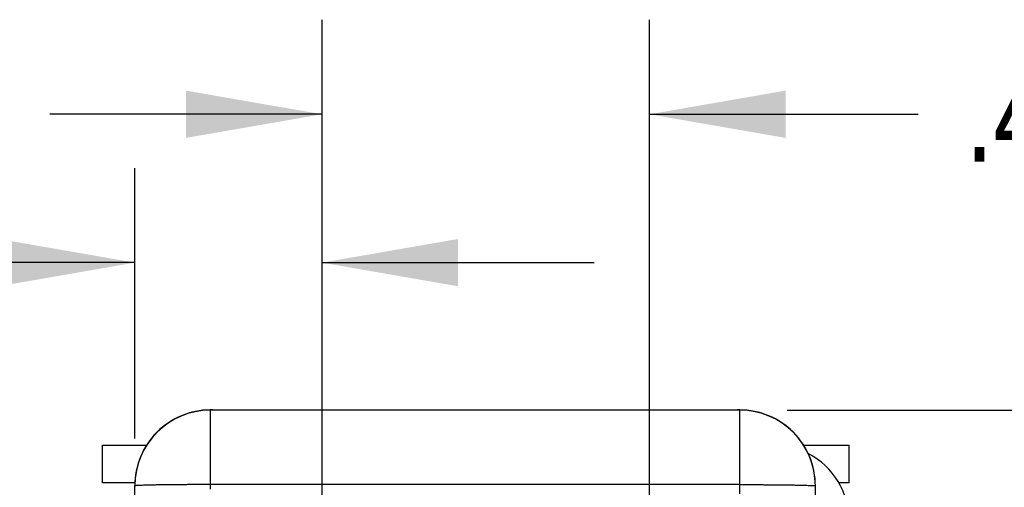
# Model space of a CAD drawing. Header units: inches. Extents: x 0 to 22, y 0 to 17.
# Tile 33 of 35: x 16.142 to 17.445, y 12.33 to 12.948. Entities that reach past the tile are written whole.
import ezdxf

# ---------------------------------------------------------------- set-up
doc = ezdxf.new("R2010")
doc.units = ezdxf.units.IN
doc.header["$LTSCALE"] = 1.21
doc.header["$MEASUREMENT"] = 0
doc.layers.get('0').update_dxf_attribs({"linetype": 'CONTINUOUS'})
doc.layers.add('DIMENSIONS', color=7, linetype='CONTINUOUS')
doc.styles.get("Standard").update_dxf_attribs({"font": 'txt', "width": 0.8})
doc.dimstyles.new('DIMSTYLE_1', dxfattribs={"dimtxt": 0.125, "dimasz": 0.18, "dimexe": 0.18, "dimexo": 0.0625, "dimgap": 0.09, "dimtad": 0, "dimtih": 1, "dimtoh": 1, "dimdec": 3, "dimzin": 4, "dimdsep": 46, "dimtxsty": 'STANDARD', "dimblk": '_FILLED', "dimblk1": '_FILLED', "dimblk2": '_FILLED', "dimcen": 0.09, "dimadec": 0, "dimazin": 0, "dimtp": 0.01, "dimtm": 0.01, "dimtfac": 1, "dimtdec": 3, "dimtofl": 0, "dimtmove": 0, "dimatfit": 3, "dimldrblk": '_FILLED', "dimfxl": 1, "dimtolj": 1, "dimtzin": 4, "dimarcsym": 0})

# ---------------------------------------------------------------- blocks, each defined once
blk = doc.blocks.new('_FILLED')
at = {"color": 0, "linetype": 'BYBLOCK'}
blk.add_solid([(0, 0), (-1, 0.1736), (-1, -0.1736)], dxfattribs=at)
blk = doc.blocks.new('*D5')
at = {"layer": 'DIMENSIONS', "color": 2, "linetype": 'CONTINUOUS'}
for p, q in [((17.1573, 12.4318), (18.2632, 12.4318)), ((18.1382, 12.4318), (18.1382, 11.9395)), ((18.1382, 11.1457), (18.1382, 11.6895)), ((16.9028, 11.1457), (18.2632, 11.1457))]:
    blk.add_line(p, q, dxfattribs=at)
at = {"layer": 'DIMENSIONS', "color": 2, "linetype": 'CONTINUOUS', "xscale": 0.18, "yscale": 0.18, "zscale": 0.18}
for p, rotation in [((18.1382, 12.4318), 90), ((18.1382, 11.1457), 270)]:
    blk.add_blockref('_FILLED', p, dxfattribs=dict(at, rotation=rotation))
at = {"layer": 'DIMENSIONS', "color": 2, "linetype": 'CONTINUOUS', "width": 0.8}
for s, p in [('1.286', (17.4757, 11.752)), ('[', (18.1007, 11.752)), ('32.66', (18.2007, 11.752)), (']', (18.7007, 11.752))]:
    blk.add_text(s, height=0.125, dxfattribs=at).set_placement(p)
blk = doc.blocks.new('*D7')
at = {"layer": 'DIMENSIONS', "color": 2, "linetype": 'CONTINUOUS'}
for p, q in [((16.2948, 12.3943), (16.2948, 12.7518)), ((16.5423, 11.0445), (16.5423, 12.7518)), ((16.2948, 12.6268), (15.9491, 12.6268)), ((16.5423, 12.6268), (16.9023, 12.6268))]:
    blk.add_line(p, q, dxfattribs=at)
at = {"layer": 'DIMENSIONS', "color": 2, "linetype": 'CONTINUOUS', "xscale": 0.18, "yscale": 0.18, "zscale": 0.18}
blk.add_blockref('_FILLED', (16.2948, 12.6268), dxfattribs=at)
at = {"layer": 'DIMENSIONS', "color": 2, "linetype": 'CONTINUOUS', "xscale": 0.18, "yscale": 0.18, "zscale": 0.18, "rotation": 180}
blk.add_blockref('_FILLED', (16.5423, 12.6268), dxfattribs=at)
at = {"layer": 'DIMENSIONS', "color": 2, "linetype": 'CONTINUOUS', "width": 0.8}
for s, p in [('[', (15.2866, 12.5643)), (']', (15.7866, 12.5643)), ('.248', (14.7616, 12.5643)), ('6.29', (15.3866, 12.5643))]:
    blk.add_text(s, height=0.125, dxfattribs=at).set_placement(p)
blk = doc.blocks.new('*D8')
at = {"layer": 'DIMENSIONS', "color": 2, "linetype": 'CONTINUOUS'}
for p, q in [((16.5423, 11.0445), (16.5423, 12.9479)), ((16.9753, 11.0732), (16.9753, 12.9479)), ((16.5423, 12.8229), (16.1823, 12.8229)), ((16.9753, 12.8229), (17.3307, 12.8229))]:
    blk.add_line(p, q, dxfattribs=at)
at = {"layer": 'DIMENSIONS', "color": 2, "linetype": 'CONTINUOUS', "xscale": 0.18, "yscale": 0.18, "zscale": 0.18}
blk.add_blockref('_FILLED', (16.5423, 12.8229), dxfattribs=at)
at = {"layer": 'DIMENSIONS', "color": 2, "linetype": 'CONTINUOUS', "xscale": 0.18, "yscale": 0.18, "zscale": 0.18, "rotation": 180}
blk.add_blockref('_FILLED', (16.9753, 12.8229), dxfattribs=at)
at = {"layer": 'DIMENSIONS', "color": 2, "linetype": 'CONTINUOUS', "width": 0.8}
for s, p in [('[', (17.9182, 12.7604)), (']', (18.2182, 12.7604)), ('.433', (17.3932, 12.7604)), ('11', (18.0182, 12.7604))]:
    blk.add_text(s, height=0.125, dxfattribs=at).set_placement(p)

msp = doc.modelspace()

# ---------------------------------------------------------------- linework, layer by layer
at = {"color": 7, "linetype": 'CONTINUOUS'}
for p, q in [((16.3948, 12.432), (16.3948, 12.4321)), ((16.3952, 12.4319), (16.3948, 12.432)), ((16.3948, 12.4318), (16.3952, 12.4319)), ((16.3948, 12.3274), (16.3948, 12.4318)), ((17.0948, 12.4318), (16.3948, 12.4318)), ((16.3957, 12.4319), (16.3952, 12.4319)), ((16.3953, 12.4321), (16.3954, 12.4321)), ((16.3953, 12.4321), (16.3956, 12.4321)), ((16.3954, 12.4321), (16.3963, 12.4321)), ((16.4413, 12.4318), (16.3957, 12.4319)), ((16.3965, 12.4319), (16.396, 12.4319)), ((16.396, 12.4319), (16.396, 12.4319)), ((16.3963, 12.4321), (16.3963, 12.4321)), ((16.4098, 12.4318), (16.3995, 12.4318)), ((16.5953, 12.4318), (16.4393, 12.4318)), ((17.0484, 12.4318), (16.8943, 12.4318)), ((17.094, 12.4319), (17.0484, 12.4318)), ((17.0943, 12.4321), (17.0933, 12.4321)), ((17.0944, 12.4319), (17.094, 12.4319)), ((17.0944, 12.4319), (17.0948, 12.432)), ((17.0948, 12.4318), (17.0944, 12.4319)), ((17.0948, 12.432), (17.0948, 12.4321)), ((17.0948, 12.3213), (17.0948, 12.4318)), ((16.2518, 12.3357), (16.2518, 12.3857)), ((16.2518, 12.3857), (16.3104, 12.3857)), ((17.1792, 12.3857), (17.2393, 12.3857)), ((17.2393, 12.3357), (17.2393, 12.3857)), ((16.295, 12.3357), (16.2518, 12.3357)), ((16.2948, 9.0628), (16.2948, 12.3321)), ((17.0948, 12.3334), (16.3948, 12.3334)), ((17.1948, 12.2857), (17.1948, 12.3321)), ((17.2393, 12.3357), (17.2259, 12.3357))]:
    msp.add_line(p, q, dxfattribs=at)
for points in [[(16.3996, 12.4318), (16.3994, 12.4319), (16.399, 12.4319), (16.3985, 12.432), (16.398, 12.4321), (16.3975, 12.4321), (16.397, 12.4321), (16.3963, 12.4321)], [(17.0933, 12.4321), (17.0927, 12.4321), (17.0922, 12.4321), (17.0917, 12.4321), (17.0912, 12.432), (17.0908, 12.432), (17.0903, 12.4319), (17.0901, 12.4318)]]:
    msp.add_lwpolyline(points, dxfattribs=at)
for centre, radius, start, end in [((16.3948, 12.3321), 0.1, 90, 180.2552), ((16.3948, 12.3318), 0.1, 90, 180), ((16.3953, 12.4019), 0.03, 88.8593, 90), ((16.3953, 12.4021), 0.03, 82.5783, 89.8023), ((17.0943, 12.4021), 0.03, 90, 97.4238), ((17.0943, 12.4019), 0.03, 89.9999, 91.1366), ((17.0948, 12.3321), 0.1, 359.7455, 90), ((17.0948, 12.3318), 0.1, 0, 90), ((17.1393, 12.2857), 0.1, 0, 62.5384)]:
    msp.add_arc(centre, radius, start, end, dxfattribs=at)
for points, knots in [([(16.3952, 12.4319), (16.3953, 12.4319), (16.3954, 12.4319), (16.3953, 12.432), (16.3953, 12.4321), (16.3953, 12.4321)], [0, 0, 0, 0, 0.470286, 0.732935, 1, 1, 1, 1]), ([(17.0943, 12.4321), (17.0943, 12.4321), (17.0943, 12.432), (17.0943, 12.4319), (17.0943, 12.4319), (17.0944, 12.4319)], [0, 0, 0, 0, 0.271508, 0.532883, 1, 1, 1, 1]), ([(16.3948, 12.3334), (16.3926, 12.3334), (16.388, 12.3334), (16.3812, 12.3334), (16.3745, 12.3334), (16.3679, 12.3334), (16.3614, 12.3333), (16.3551, 12.3333), (16.3489, 12.3333), (16.343, 12.3332), (16.3373, 12.3331), (16.3318, 12.3331), (16.3267, 12.333), (16.3219, 12.3329), (16.3174, 12.3328), (16.3133, 12.3327), (16.3095, 12.3326), (16.3062, 12.3325), (16.3032, 12.3324), (16.3008, 12.3323), (16.2987, 12.3322), (16.2971, 12.3321), (16.2959, 12.332), (16.2954, 12.3319), (16.2951, 12.3319)], [0, 0, 0, 0, 0.068379, 0.13644, 0.203864, 0.270338, 0.335552, 0.399202, 0.460992, 0.520633, 0.577847, 0.632368, 0.683942, 0.732328, 0.777302, 0.818653, 0.85619, 0.889738, 0.919141, 0.944264, 0.964991, 0.981229, 0.99291, 1, 1, 1, 1]), ([(17.0948, 12.3334), (17.0971, 12.3334), (17.1016, 12.3334), (17.1084, 12.3334), (17.1151, 12.3334), (17.1218, 12.3334), (17.1283, 12.3333), (17.1346, 12.3333), (17.1408, 12.3333), (17.1467, 12.3332), (17.1524, 12.3331), (17.1578, 12.3331), (17.163, 12.333), (17.1678, 12.3329), (17.1723, 12.3328), (17.1764, 12.3327), (17.1801, 12.3326), (17.1835, 12.3325), (17.1864, 12.3324), (17.1889, 12.3323), (17.191, 12.3322), (17.1926, 12.3321), (17.1938, 12.332), (17.1943, 12.3319), (17.1946, 12.3319)], [0, 0, 0, 0, 0.068379, 0.13644, 0.203864, 0.270338, 0.335552, 0.399202, 0.460992, 0.520633, 0.577847, 0.632368, 0.683942, 0.732328, 0.777302, 0.818653, 0.85619, 0.889738, 0.919141, 0.944264, 0.964991, 0.981229, 0.99291, 1, 1, 1, 1])]:
    msp.add_open_spline(points, degree=3, knots=knots, dxfattribs=at)
for points in [[(16.2951, 12.3319), (16.295, 12.3319), (16.2948, 12.3318), (16.2948, 12.3318)], [(17.1946, 12.3319), (17.1947, 12.3319), (17.1948, 12.3318), (17.1948, 12.3318)]]:
    msp.add_open_spline(points, degree=3, dxfattribs=at)

# ---------------------------------------------------------------- dimensions: what is measured, and where the dimension line sits
at = {"layer": 'DIMENSIONS', "color": 2, "linetype": 'CONTINUOUS'}
dim = msp.add_linear_dim(base=(16.9753, 12.8229), p1=(16.5423, 11.0445), p2=(16.9753, 11.0732), dimstyle='DIMSTYLE_1', dxfattribs=at)
dim.commit()
dim.dimension.update_dxf_attribs({"geometry": '*D8', "text_midpoint": (17.8557, 12.8229), "dimtype": 160})
for base, p1, p2, angle, picture, middle in [((16.2948292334, 12.6268108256), (16.5423292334, 11.0445081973), (16.2948292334, 12.3942529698), 180, '*D7', (15.3241372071, 12.6268108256)), ((18.1382, 12.4318), (16.9028, 11.1457), (17.1573, 12.4318), 90, '*D5', (18.1382, 11.8145))]:
    dim = msp.add_linear_dim(base=base, p1=p1, p2=p2, angle=angle, dimstyle='DIMSTYLE_1', dxfattribs=at)
    dim.commit()
    dim.dimension.update_dxf_attribs({"geometry": picture, "text_midpoint": middle, "dimtype": 160})

doc.saveas('drawing.dxf')
